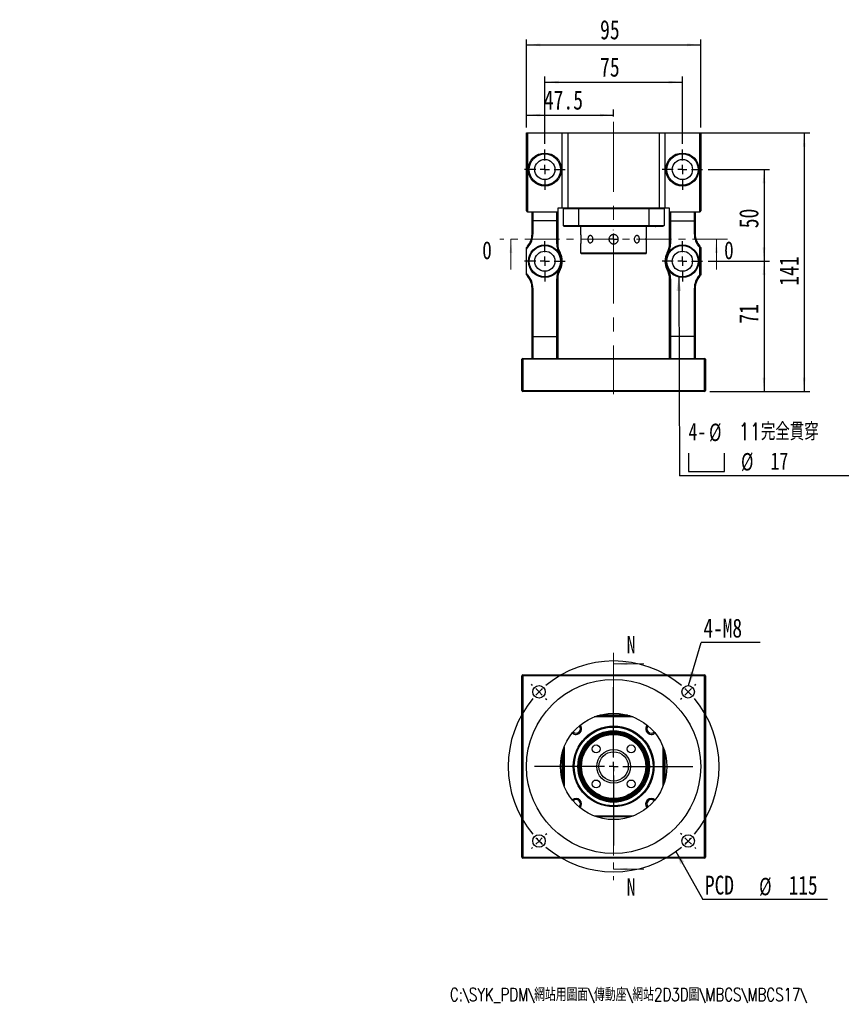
# Model space of a CAD drawing. Header units: millimetres. Extents: x -31 to 287, y 5 to 195.
# Tile 1 of 5: x -31 to 118, y 5 to 184. Entities that reach past the tile are written whole.
import ezdxf

# ---------------------------------------------------------------- set-up
doc = ezdxf.new("R2010")
doc.units = ezdxf.units.MM
doc.linetypes.add('CENTER', pattern=[10.16, 6.35, -1.27, 1.27, -1.27])
doc.linetypes.add('CENTERX2', pattern=[20.32, 12.7, -2.54, 2.54, -2.54])
doc.layers.add('FORMAT', color=7, linetype='Continuous')
doc.styles.add('SLDTEXTSTYLE0', font='TXT', dxfattribs={"width": 0.75, "bigfont": 'bigfont'})
doc.styles.add('SLDTEXTSTYLE1', font='TXT', dxfattribs={"width": 0.75})
doc.styles.add('SLDTEXTSTYLE3', font='TXT', dxfattribs={"width": 0.7})
doc.dimstyles.new('SLDDIMSTYLE1', dxfattribs={"dimtxt": 0.18, "dimasz": 2.5, "dimexe": 0, "dimexo": 0.0625, "dimgap": 0, "dimtad": 0, "dimtih": 1, "dimtoh": 1, "dimdec": 0, "dimrnd": 1e-09, "dimzin": 0, "dimdsep": 46, "dimtxsty": 'Standard', "dimsah": 1, "dimcen": 0.09, "dimadec": 0, "dimazin": 0, "dimtfac": 2.5, "dimtdec": 0, "dimtofl": 0, "dimtmove": 0, "dimatfit": 3, "dimfxl": 0, "dimfrac": 2, "dimtolj": 1, "dimtzin": 0, "dimarcsym": 0})
doc.dimstyles.new('SLDDIMSTYLE2', dxfattribs={"dimtxt": 3.5, "dimasz": 2.5, "dimexe": 0, "dimexo": 0.0625, "dimgap": 0.875, "dimtad": 1, "dimdec": 1, "dimlfac": 3, "dimrnd": 1e-09, "dimzin": 12, "dimdsep": 46, "dimtxsty": 'SLDTEXTSTYLE1', "dimsah": 1, "dimcen": 0.09, "dimadec": 0, "dimazin": 3, "dimtfac": 1, "dimtdec": 1, "dimtofl": 0, "dimtmove": 0, "dimatfit": 3, "dimfxl": 0, "dimfrac": 2, "dimtolj": 1, "dimtzin": 12, "dimarcsym": 0})
doc.dimstyles.new('SLDDIMSTYLE3', dxfattribs={"dimtxt": 3.5, "dimasz": 2.5, "dimexe": 0, "dimexo": 0.0625, "dimgap": 0.875, "dimtad": 1, "dimlfac": 3, "dimrnd": 1e-09, "dimzin": 12, "dimdsep": 46, "dimtxsty": 'SLDTEXTSTYLE1', "dimsah": 1, "dimcen": 0.09, "dimadec": 0, "dimazin": 3, "dimtfac": 1, "dimtofl": 0, "dimtmove": 0, "dimatfit": 3, "dimfxl": 0, "dimfrac": 2, "dimtolj": 1, "dimtzin": 12, "dimarcsym": 0})

# ---------------------------------------------------------------- blocks, each defined once
blk = doc.blocks.new('SW_NOTE_0')
at = {"layer": 'FORMAT', "color": 0}
blk.add_line((22.7, 0), (0, 0), dxfattribs=at)
at = {"layer": 'FORMAT', "color": 0, "attachment_point": 1}
for s, insert, char_height, style in [('PCD', (0.41, 4.36), 3.44, 'SLDTEXTSTYLE1'), ('%%c', (10.26, 3.97), 3.175, 'SLDTEXTSTYLE3'), ('115', (15.62, 4.36), 3.44, 'SLDTEXTSTYLE1')]:
    blk.add_mtext(s, dxfattribs=dict(at, insert=insert, char_height=char_height, style=style))
blk = doc.blocks.new('SW_NOTE_1')
at = {"layer": 'FORMAT', "color": 0}
blk.add_line((10.69, 0), (0, 0), dxfattribs=at)
at = {"layer": 'FORMAT', "color": 0, "insert": (0.39, 4.36), "char_height": 3.44, "attachment_point": 1, "style": 'SLDTEXTSTYLE1'}
blk.add_mtext('4-M8', dxfattribs=at)
blk = doc.blocks.new('SW_CENTERMARKSYMBOL_0')
at = {"layer": 'FORMAT', "color": 0}
for p, q in [((-28.28, 1.18), (-28.5, 1.39)), ((-27.11, 0), (-27.7, 0.59)), ((-13.55, -11.89), (-13.55, 0.83)), ((0, 0), (-0.59, -0.59)), ((0, 0), (0.59, 0.59)), ((1.18, 1.18), (1.39, 1.39)), ((-27.11, 0), (-26.52, -0.59)), ((-25.93, -1.18), (-25.72, -1.39)), ((-1.18, -1.18), (-1.39, -1.39)), ((-15.22, -13.55), (-27.94, -13.55)), ((-13.55, -13.55), (-14.39, -13.55)), ((-13.55, -13.55), (-13.55, -12.72)), ((-13.55, -13.55), (-13.55, -14.39)), ((-13.55, -13.55), (-12.72, -13.55)), ((-11.89, -13.55), (0.83, -13.55)), ((-13.55, -15.22), (-13.55, -27.94)), ((-27.11, -27.11), (-26.52, -26.52)), ((-25.93, -25.93), (-25.72, -25.72)), ((-1.18, -25.93), (-1.39, -25.72)), ((0, -27.11), (-0.59, -26.52)), ((-28.28, -28.28), (-28.5, -28.5)), ((-27.11, -27.11), (-27.7, -27.7)), ((0, -27.11), (0.59, -27.7)), ((1.18, -28.28), (1.39, -28.5))]:
    blk.add_line(p, q, dxfattribs=at)
for start, end in [(49.9822, 130.0178), (132.5089, 135), (45, 47.4911), (42.5089, 45), (139.9822, 220.0178), (135, 137.4911), (319.9822, 40.0178), (222.5089, 225), (315, 317.4911), (225, 227.4911), (229.9822, 310.0178), (312.5089, 315)]:
    blk.add_arc((-13.55, -13.55), 19.17, start, end, dxfattribs=at)
blk = doc.blocks.new('_D')
at = {"layer": 'FORMAT', "color": 7}
for p, q in [((61.15, 164.01), (61.15, 167.24)), ((76.98, 166.01), (76.98, 167.24)), ((61.15, 166.24), (76.98, 166.24))]:
    blk.add_line(p, q, dxfattribs=at)
for points in [[(61.15, 166.24), (63.65, 165.99), (63.65, 166.49)], [(76.98, 166.24), (74.48, 166.49), (74.48, 165.99)]]:
    blk.add_solid(points, dxfattribs=at)
at = {"layer": 'FORMAT', "color": 7, "insert": (64.28, 170.75), "char_height": 3.5, "attachment_point": 1, "style": 'SLDTEXTSTYLE1'}
blk.add_mtext('47.5', dxfattribs=at)
blk = doc.blocks.new('_D_1')
at = {"layer": 'FORMAT', "color": 7}
for p, q in [((64.48, 161.01), (64.48, 173.23)), ((64.48, 172.23), (89.48, 172.23)), ((89.48, 161.01), (89.48, 173.23))]:
    blk.add_line(p, q, dxfattribs=at)
for points in [[(64.48, 172.23), (66.98, 171.98), (66.98, 172.48)], [(89.48, 172.23), (86.98, 172.48), (86.98, 171.98)]]:
    blk.add_solid(points, dxfattribs=at)
at = {"layer": 'FORMAT', "color": 7, "insert": (74.51, 176.74), "char_height": 3.5, "attachment_point": 1, "style": 'SLDTEXTSTYLE1'}
blk.add_mtext('75', dxfattribs=at)
blk = doc.blocks.new('_D_2')
at = {"layer": 'FORMAT', "color": 7}
for p, q in [((61.15, 164.01), (61.15, 180.01)), ((61.15, 179.01), (92.82, 179.01)), ((92.82, 164.01), (92.82, 180.01))]:
    blk.add_line(p, q, dxfattribs=at)
for points in [[(61.15, 179.01), (63.65, 178.76), (63.65, 179.26)], [(92.82, 179.01), (90.32, 179.26), (90.32, 178.76)]]:
    blk.add_solid(points, dxfattribs=at)
at = {"layer": 'FORMAT', "color": 7, "insert": (74.51, 183.52), "char_height": 3.5, "attachment_point": 1, "style": 'SLDTEXTSTYLE1'}
blk.add_mtext('95', dxfattribs=at)
blk = doc.blocks.new('_D_3')
at = {"layer": 'FORMAT', "color": 7}
for p, q in [((94.15, 139.68), (105.31, 139.68)), ((104.31, 139.68), (104.31, 116.01)), ((94.48, 116.01), (105.31, 116.01))]:
    blk.add_line(p, q, dxfattribs=at)
for points in [[(104.31, 139.68), (104.06, 137.18), (104.56, 137.18)], [(104.31, 116.01), (104.56, 118.51), (104.06, 118.51)]]:
    blk.add_solid(points, dxfattribs=at)
at = {"layer": 'FORMAT', "color": 7, "insert": (99.79, 128.32), "char_height": 3.5, "attachment_point": 1, "rotation": 90, "style": 'SLDTEXTSTYLE1'}
blk.add_mtext('71', dxfattribs=at)
blk = doc.blocks.new('_D_4')
at = {"layer": 'FORMAT', "color": 7}
for p, q in [((94.15, 156.35), (105.31, 156.35)), ((104.31, 156.35), (104.31, 139.68)), ((94.15, 139.68), (105.31, 139.68))]:
    blk.add_line(p, q, dxfattribs=at)
for points in [[(104.31, 156.35), (104.06, 153.85), (104.56, 153.85)], [(104.31, 139.68), (104.56, 142.18), (104.06, 142.18)]]:
    blk.add_solid(points, dxfattribs=at)
at = {"layer": 'FORMAT', "color": 7, "insert": (99.79, 145.67), "char_height": 3.5, "attachment_point": 1, "rotation": 90, "style": 'SLDTEXTSTYLE1'}
blk.add_mtext('50', dxfattribs=at)
blk = doc.blocks.new('_D_5')
at = {"layer": 'FORMAT', "color": 7}
for p, q in [((87.32, 163.01), (112.61, 163.01)), ((111.61, 163.01), (111.61, 116.01)), ((94.48, 116.01), (112.61, 116.01))]:
    blk.add_line(p, q, dxfattribs=at)
for points in [[(111.61, 163.01), (111.36, 160.51), (111.86, 160.51)], [(111.61, 116.01), (111.86, 118.51), (111.36, 118.51)]]:
    blk.add_solid(points, dxfattribs=at)
at = {"layer": 'FORMAT', "color": 7, "insert": (107.09, 135.22), "char_height": 3.5, "attachment_point": 1, "rotation": 90, "style": 'SLDTEXTSTYLE1'}
blk.add_mtext('141', dxfattribs=at)
blk = doc.blocks.new('SW_SYMBOL_HOLE_SPOT')
at = {"layer": 'FORMAT', "color": 0}
for p, q in [((0, 875), (0, 75)), ((1600, 75), (1600, 875)), ((0, 75), (1600, 75))]:
    blk.add_line(p, q, dxfattribs=at)
blk = doc.blocks.new('SW_NOTE_2')
at = {"layer": 'FORMAT', "color": 0}
blk.add_line((31.77, 0), (0, 0), dxfattribs=at)
at = {"layer": 'FORMAT', "color": 0, "xscale": 0.004092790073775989, "yscale": 0.004092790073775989, "zscale": 0.004092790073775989}
blk.add_blockref('SW_SYMBOL_HOLE_SPOT', (1.61, 0.52), dxfattribs=at)
at = {"layer": 'FORMAT', "color": 0, "char_height": 3.175, "attachment_point": 1}
for s, insert, style in [('4-', (1.64, 9.64), 'SLDTEXTSTYLE1'), ('%%c', (5.38, 9.51), 'SLDTEXTSTYLE3'), ('11\\M+18AAE\\M+19153\\M+18AD1\\M+190FA', (10.73, 9.64), 'SLDTEXTSTYLE0'), ('%%c', (11.19, 4.15), 'SLDTEXTSTYLE3'), ('17', (16.54, 4.28), 'SLDTEXTSTYLE1')]:
    blk.add_mtext(s, dxfattribs=dict(at, insert=insert, style=style))
blk = doc.blocks.new('SW_CENTERMARKSYMBOL_1')
at = {"layer": 'FORMAT', "color": 0}
for p, q in [((-1.67, 0), (-1.68, 0)), ((0, 0), (-0.83, 0)), ((0, 1.67), (0, 1.68)), ((0, 0), (0, 0.83)), ((0, 0), (0, -0.83)), ((0, 0), (0.83, 0)), ((1.67, 0), (1.68, 0)), ((0, -1.67), (0, -1.68))]:
    blk.add_line(p, q, dxfattribs=at)
blk = doc.blocks.new('SW_CENTERMARKSYMBOL_2')
at = {"layer": 'FORMAT', "color": 0}
for p, q in [((0, 1.67), (0, 3.67)), ((-1.67, 0), (-3.67, 0)), ((0, 0), (-0.83, 0)), ((0, 0), (0, 0.83)), ((0, 0), (0, -0.83)), ((0, 0), (0.83, 0)), ((1.67, 0), (3.67, 0)), ((0, -1.67), (0, -3.67))]:
    blk.add_line(p, q, dxfattribs=at)
blk = doc.blocks.new('SW_CENTERMARKSYMBOL_3')
at = {"layer": 'FORMAT', "color": 0}
for p, q in [((0, 1.67), (0, 3.67)), ((-1.67, 0), (-3.67, 0)), ((0, 0), (-0.83, 0)), ((0, 0), (0, 0.83)), ((0, 0), (0, -0.83)), ((0, 0), (0.83, 0)), ((1.67, 0), (3.67, 0)), ((0, -1.67), (0, -3.67))]:
    blk.add_line(p, q, dxfattribs=at)
blk = doc.blocks.new('SW_CENTERMARKSYMBOL_4')
at = {"layer": 'FORMAT', "color": 0}
for p, q in [((0, 1.67), (0, 3.67)), ((-1.67, 0), (-3.67, 0)), ((0, 0), (-0.83, 0)), ((0, 0), (0, 0.83)), ((0, 0), (0, -0.83)), ((0, 0), (0.83, 0)), ((1.67, 0), (3.67, 0)), ((0, -1.67), (0, -3.67))]:
    blk.add_line(p, q, dxfattribs=at)
blk = doc.blocks.new('SW_CENTERMARKSYMBOL_5')
at = {"layer": 'FORMAT', "color": 0}
for p, q in [((0, 1.67), (0, 3.67)), ((-1.67, 0), (-3.67, 0)), ((0, 0), (-0.83, 0)), ((0, 0), (0, 0.83)), ((0, 0), (0, -0.83)), ((0, 0), (0.83, 0)), ((1.67, 0), (3.67, 0)), ((0, -1.67), (0, -3.67))]:
    blk.add_line(p, q, dxfattribs=at)

msp = doc.modelspace()

# ---------------------------------------------------------------- linework, layer by layer
at = {"color": 7, "linetype": 'Continuous', "lineweight": 25}
for p, q in [((61.1501, 148.8464), (61.1501, 163.013)), ((61.1501, 163.013), (61.3168, 163.013)), ((61.3168, 163.013), (61.3168, 148.6797)), ((61.3168, 163.013), (67.6501, 163.013)), ((67.6501, 149.3464), (67.6501, 163.013)), ((67.6501, 163.013), (68.6501, 163.013)), ((68.6501, 163.013), (68.6501, 149.3464)), ((68.6501, 163.013), (85.3168, 163.013)), ((85.3168, 149.3464), (85.3168, 163.013)), ((85.3168, 163.013), (86.3168, 163.013)), ((86.3168, 163.013), (86.3168, 149.3464)), ((86.3168, 163.013), (92.6501, 163.013)), ((92.6501, 148.6797), (92.6501, 163.013)), ((92.6501, 163.013), (92.8168, 163.013)), ((92.8168, 163.013), (92.8168, 148.8464)), ((61.3168, 148.6797), (62.3168, 148.6797)), ((62.1501, 147.0821), (62.1501, 148.6797)), ((62.3168, 148.6797), (66.6501, 148.6797)), ((62.3168, 148.6797), (62.3168, 147.013)), ((66.6501, 148.6797), (66.8168, 148.6797)), ((66.6501, 147.013), (66.6501, 148.6797)), ((66.8168, 149.3464), (66.8168, 148.6797)), ((67.6501, 149.3464), (66.8168, 149.3464)), ((66.8168, 148.6797), (66.8168, 147.0821)), ((68.6501, 149.3464), (67.6501, 149.3464)), ((70.6064, 149.1797), (67.8168, 149.1797)), ((67.8168, 149.1797), (67.8168, 146.1797)), ((85.3168, 149.3464), (68.6501, 149.3464)), ((83.3605, 149.1797), (70.6064, 149.1797)), ((70.6064, 149.1797), (70.6064, 146.1797)), ((83.3605, 149.1797), (83.3605, 146.1797)), ((86.1501, 149.1797), (83.3605, 149.1797)), ((86.3168, 149.3464), (85.3168, 149.3464)), ((86.1501, 149.1797), (86.1501, 146.1797)), ((87.1501, 149.3464), (86.3168, 149.3464)), ((87.1501, 148.6797), (87.1501, 149.3464)), ((87.1501, 148.6797), (87.3168, 148.6797)), ((87.1501, 147.0821), (87.1501, 148.6797)), ((87.3168, 148.6797), (91.6501, 148.6797)), ((87.3168, 148.6797), (87.3168, 147.013)), ((91.6501, 148.6797), (92.6501, 148.6797)), ((91.6501, 147.013), (91.6501, 148.6797)), ((91.8168, 148.6797), (91.8168, 147.0821)), ((62.1501, 144.5928), (62.1501, 147.0821)), ((66.6501, 147.013), (62.3168, 147.013)), ((62.3168, 147.013), (62.3168, 144.5928)), ((66.6501, 142.8639), (66.6501, 147.013)), ((66.8168, 147.0821), (66.8168, 142.8639)), ((87.1501, 142.8639), (87.1501, 147.0821)), ((87.3168, 147.013), (91.6501, 147.013)), ((87.3168, 147.013), (87.3168, 142.8639)), ((91.6501, 144.5928), (91.6501, 147.013)), ((91.8168, 147.0821), (91.8168, 144.5928)), ((67.8168, 146.1797), (70.6064, 146.1797)), ((70.6589, 146.013), (67.9834, 146.013)), ((69.3147, 146.013), (69.3481, 145.9797)), ((70.9481, 145.9797), (69.3481, 145.9797)), ((70.6064, 146.1797), (83.3605, 146.1797)), ((83.308, 146.013), (70.6589, 146.013)), ((70.9481, 145.9797), (70.9814, 146.013)), ((70.9834, 146.013), (70.9834, 144.5297)), ((82.9834, 144.5272), (82.9834, 146.013)), ((82.9854, 146.013), (83.0188, 145.9797)), ((83.5475, 145.9797), (83.0188, 145.9797)), ((85.9834, 146.013), (83.308, 146.013)), ((83.3605, 146.1797), (86.1501, 146.1797)), ((84.6188, 145.9797), (83.5475, 145.9797)), ((84.6188, 145.9797), (84.6521, 146.013)), ((62.3168, 144.5928), (62.1501, 144.5928)), ((91.8168, 144.5928), (91.6501, 144.5928)), ((61.1501, 137.4686), (61.1501, 141.8908)), ((61.3353, 142.4092), (61.4612, 142.3)), ((66.6501, 142.8639), (66.8168, 142.8639)), ((70.9834, 142.8316), (70.9834, 141.1797)), ((82.9834, 141.1797), (82.9834, 142.8297)), ((87.1501, 142.8639), (87.3168, 142.8639)), ((92.6316, 142.4092), (92.5056, 142.3)), ((92.6501, 137.2359), (92.6501, 142.1235)), ((92.8168, 142.1797), (92.8168, 137.1797)), ((67.0988, 141.1493), (67.2441, 141.231)), ((70.9834, 141.1797), (71.1501, 141.013)), ((70.9834, 141.1797), (82.9834, 141.1797)), ((82.8168, 141.013), (71.1501, 141.013)), ((82.8168, 141.013), (82.9834, 141.1797)), ((86.7227, 141.231), (86.868, 141.1493)), ((67.0988, 138.2101), (67.2441, 138.1285)), ((86.7227, 138.1285), (86.868, 138.2101)), ((61.3353, 136.9502), (61.4612, 137.0594)), ((66.6501, 126.013), (66.6501, 136.4955)), ((66.6501, 136.4955), (66.8168, 136.4955)), ((66.8168, 136.4955), (66.8168, 125.9238)), ((87.1501, 136.4955), (87.3168, 136.4955)), ((87.1501, 125.9238), (87.1501, 136.4955)), ((87.3168, 136.4955), (87.3168, 126.013)), ((92.6316, 136.9502), (92.5056, 137.0594)), ((62.1501, 134.7666), (62.3168, 134.7666)), ((62.1501, 125.9238), (62.1501, 134.7666)), ((62.3168, 134.7666), (62.3168, 126.013)), ((91.6501, 126.013), (91.6501, 134.7666)), ((91.8168, 134.7666), (91.6501, 134.7666)), ((91.8168, 134.7666), (91.8168, 125.9238)), ((62.1501, 122.013), (62.1501, 125.9238)), ((62.3168, 126.013), (62.3168, 122.013)), ((62.3168, 126.013), (66.6501, 126.013)), ((66.6501, 122.013), (66.6501, 126.013)), ((66.8168, 125.9238), (66.8168, 122.013)), ((87.1501, 122.013), (87.1501, 125.9238)), ((87.3168, 126.013), (87.3168, 122.013)), ((91.6501, 126.013), (87.3168, 126.013)), ((91.6501, 122.013), (91.6501, 126.013)), ((91.8168, 125.9238), (91.8168, 122.013)), ((60.4834, 121.8464), (60.3168, 121.8464)), ((60.3168, 116.1797), (60.3168, 121.8464)), ((60.4834, 121.8464), (60.4834, 122.013)), ((60.4834, 122.013), (93.4834, 122.013)), ((93.4834, 121.8464), (60.4834, 121.8464)), ((60.4834, 121.8464), (60.4834, 116.1797)), ((93.4834, 122.013), (93.4834, 121.8464)), ((93.4834, 116.1797), (93.4834, 121.8464)), ((93.6501, 121.8464), (93.4834, 121.8464)), ((93.6501, 121.8464), (93.6501, 116.1797)), ((60.4834, 116.1797), (60.3168, 116.1797)), ((60.4834, 116.1797), (93.4834, 116.1797)), ((60.4834, 116.013), (60.4834, 116.1797)), ((93.4834, 116.013), (60.4834, 116.013)), ((93.6501, 116.1797), (93.4834, 116.1797)), ((93.4834, 116.1797), (93.4834, 116.013)), ((60.4834, 64.3357), (60.4834, 64.5024)), ((60.4834, 64.5024), (93.4834, 64.5024)), ((93.4834, 64.5024), (93.4834, 64.3357)), ((60.3168, 31.3357), (60.3168, 64.3357)), ((60.4834, 64.3357), (60.3168, 64.3357)), ((60.4834, 64.3357), (60.4834, 31.3357)), ((93.4834, 64.3357), (60.4834, 64.3357)), ((93.4834, 31.3357), (93.4834, 64.3357)), ((93.6501, 64.3357), (93.4834, 64.3357)), ((93.6501, 64.3357), (93.6501, 31.3357)), ((80.5111, 56.8357), (73.4557, 56.8357)), ((73.9148, 57.0024), (80.0521, 57.0024)), ((79.5, 57.169), (74.4668, 57.169)), ((67.6501, 45.3191), (67.6501, 50.3523)), ((67.8168, 44.767), (67.8168, 50.9044)), ((67.9834, 51.3634), (67.9834, 44.308)), ((85.9834, 44.308), (85.9834, 51.3634)), ((86.1501, 50.9044), (86.1501, 44.767)), ((86.3168, 50.3523), (86.3168, 45.3191)), ((73.4557, 38.8357), (80.5111, 38.8357)), ((80.0521, 38.669), (73.9148, 38.669)), ((60.4834, 31.3357), (60.3168, 31.3357)), ((60.4834, 31.3357), (60.4834, 31.169)), ((60.4834, 31.3357), (93.4834, 31.3357)), ((93.4834, 31.169), (60.4834, 31.169)), ((93.4834, 31.169), (93.4834, 31.3357)), ((93.6501, 31.3357), (93.4834, 31.3357))]:
    msp.add_line(p, q, dxfattribs=at)
at = {"color": 7, "linetype": 'CENTER', "lineweight": 18}
for p, q in [((97.6501, 143.6797), (56.3168, 143.6797)), ((76.9834, 68.5024), (76.9834, 27.169))]:
    msp.add_line(p, q, dxfattribs=at)
at = {"color": 7, "linetype": 'Continuous', "lineweight": 18}
for p, q in [((58.3168, 138.1797), (58.3168, 143.6797)), ((95.6501, 138.1797), (95.6501, 143.6797)), ((82.4834, 66.5024), (76.9834, 66.5024)), ((82.4834, 29.169), (76.9834, 29.169))]:
    msp.add_line(p, q, dxfattribs=at)
at = {"color": 7, "linetype": 'Continuous', "lineweight": 25, "flags": 128}
for points in [[(66.6501, 126.013), (66.679, 126.0117), (66.7071, 126.0077), (66.7334, 126.0011), (66.7572, 125.9922), (66.7778, 125.9812), (66.7944, 125.9684), (66.8067, 125.9544), (66.8142, 125.9393), (66.8168, 125.9238)], [(91.6501, 126.013), (91.679, 126.0117), (91.7071, 126.0077), (91.7334, 126.0011), (91.7572, 125.9922), (91.7778, 125.9812), (91.7944, 125.9684), (91.8067, 125.9544), (91.8142, 125.9393), (91.8168, 125.9238)]]:
    msp.add_lwpolyline(points, dxfattribs=at)
at = {"color": 7, "linetype": 'Continuous', "lineweight": 25}
for centre, radius in [((64.4834, 156.3464), 3), ((89.4834, 156.3464), 3), ((64.4834, 156.3464), 2.8333), ((64.4834, 156.3464), 1.8333), ((89.4834, 156.3464), 2.8333), ((89.4834, 156.3464), 1.8333), ((64.4834, 139.6797), 2.9667), ((64.4834, 139.6797), 2.8333), ((64.4834, 139.6797), 1.8333), ((89.4834, 139.6797), 2.9667), ((89.4834, 139.6797), 2.8333), ((89.4834, 139.6797), 1.8333), ((76.9834, 47.8357), 15.8333), ((63.4305, 61.3886), 1.1333), ((90.5363, 61.3886), 1.1333), ((76.9834, 47.8357), 9.6667), ((76.9834, 47.8357), 7.3333), ((76.9834, 47.8357), 7.1667), ((76.9834, 47.8357), 6.5), ((76.9834, 47.8357), 6.3333), ((76.9834, 47.8357), 6.1667), ((76.9834, 47.8357), 6), ((76.9834, 47.8357), 5.8333), ((73.8014, 51.0177), 0.7167), ((76.9834, 47.8357), 3.0667), ((76.9834, 47.8357), 2.6667), ((80.1654, 51.0177), 0.7167), ((73.8014, 44.6537), 0.7167), ((80.1654, 44.6537), 0.7167), ((63.4305, 34.2828), 1.1333), ((90.5363, 34.2828), 1.1333)]:
    msp.add_circle(centre, radius, dxfattribs=at)
for centre, radius, start, end in [((61.3168, 148.8464), 0.1667, 180, 270), ((92.6501, 148.8464), 0.1667, 270, 0), ((58.8168, 144.5928), 3.3333, 319.073937, 0), ((58.8168, 144.5928), 3.5, 319.073937, 0), ((95.1501, 144.5928), 3.5, 180, 220.926063), ((95.1501, 144.5928), 3.3333, 180, 220.926063), ((64.4834, 139.6797), 4.1667, 139.073937, 143.130102), ((64.4834, 139.6797), 4, 139.073937, 146.44269), ((70.1501, 142.8639), 3.5, 180, 209.33211), ((70.1501, 142.8639), 3.3333, 180, 209.33211), ((83.8168, 142.8639), 3.3333, 330.66789, 0), ((83.8168, 142.8639), 3.5, 330.66789, 0), ((89.4834, 139.6797), 4, 37.658462, 40.926063), ((89.4834, 139.6797), 4.1667, 36.869898, 40.926063), ((64.4834, 139.6797), 3, 330.66789, 29.33211), ((64.4834, 139.6797), 3.1667, 330.66789, 29.33211), ((89.4834, 139.6797), 3.1667, 150.66789, 209.33211), ((89.4834, 139.6797), 3, 150.66789, 209.33211), ((70.1501, 136.4955), 3.5, 150.66789, 180), ((70.1501, 136.4955), 3.3333, 150.66789, 180), ((83.8168, 136.4955), 3.3333, 0, 29.33211), ((83.8168, 136.4955), 3.5, 0, 29.33211), ((64.4834, 139.6797), 4, 213.55731, 220.926063), ((64.4834, 139.6797), 4.1667, 216.869898, 220.926063), ((58.8168, 134.7666), 3.3333, 360, 40.926063), ((58.8168, 134.7666), 3.5, 360, 40.926063), ((95.1501, 134.7666), 3.5, 139.073937, 180), ((95.1501, 134.7666), 3.3333, 139.073937, 180), ((89.4834, 139.6797), 4, 319.073937, 322.341538), ((89.4834, 139.6797), 4.1667, 319.073937, 323.130102), ((60.4834, 121.8464), 0.1667, 90, 180), ((93.4834, 121.8464), 0.1667, 0, 90), ((60.4834, 116.1797), 0.1667, 180, 270), ((93.4834, 116.1797), 0.1667, 270, 0), ((60.4834, 64.3357), 0.1667, 90, 180), ((93.4834, 64.3357), 0.1667, 0, 90), ((70.1481, 54.6711), 1.0167, 228.014358, 270), ((70.1481, 54.6711), 0.8, 227.371537, 42.628463), ((70.1481, 54.6711), 1.0167, 270, 41.985642), ((83.8188, 54.6711), 1.0167, 138.014358, 270), ((83.8188, 54.6711), 0.8, 137.371537, 312.628463), ((83.8188, 54.6711), 1.0167, 270, 311.985642), ((70.1481, 41.0003), 1.0167, 318.014358, 131.985642), ((70.1481, 41.0003), 0.8, 317.371537, 132.628463), ((83.8188, 41.0003), 1.0167, 48.014358, 221.985642), ((83.8188, 41.0003), 0.8, 47.371537, 222.628463), ((60.4834, 31.3357), 0.1667, 180, 270), ((93.4834, 31.3357), 0.1667, 270, 0)]:
    msp.add_arc(centre, radius, start, end, dxfattribs=at)
for centre, ratio, start_param, end_param in [((62.3168, 147.0821), 0.41421356, 3.14159265, 4.71238898), ((66.6501, 147.0821), 0.41421356, 4.71238898, 6.28318531), ((87.3168, 147.0821), 0.41421356, 3.14159265, 4.71238898), ((91.6501, 147.0821), 0.41421356, 4.71238898, 6.28318531), ((62.3168, 125.9238), 0.53518376, 1.57079633, 3.14159265), ((87.3168, 125.9238), 0.53518376, 1.57079633, 3.14159265)]:
    msp.add_ellipse(centre, major_axis=(0.1667, 0), ratio=ratio, start_param=start_param, end_param=end_param, dxfattribs=at)
for points in [[(67.9834, 149.3464), (67.9279, 149.2908), (67.8723, 149.2353), (67.8168, 149.1797)], [(70.6589, 149.3464), (70.6413, 149.2908), (70.6238, 149.2353), (70.6064, 149.1797)], [(83.308, 149.3464), (83.3255, 149.2908), (83.343, 149.2353), (83.3605, 149.1797)], [(85.9834, 149.3464), (86.039, 149.2908), (86.0945, 149.2353), (86.1501, 149.1797)], [(67.9834, 146.013), (67.9279, 146.0686), (67.8723, 146.1241), (67.8168, 146.1797)], [(70.6064, 146.1797), (70.6238, 146.1241), (70.6413, 146.0686), (70.6589, 146.013)], [(83.3605, 146.1797), (83.343, 146.1241), (83.3255, 146.0686), (83.308, 146.013)], [(86.1501, 146.1797), (86.0945, 146.1241), (86.039, 146.0686), (85.9834, 146.013)]]:
    msp.add_open_spline(points, degree=3, dxfattribs=at)
for points, knots in [([(70.9834, 144.5297), (70.9835, 144.5291), (70.9837, 144.5274), (70.9861, 144.5109), (70.9898, 144.4836), (70.9944, 144.4486), (71.0002, 144.4028), (71.0066, 144.347), (71.0117, 144.3004), (71.0167, 144.2496), (71.0218, 144.1942), (71.0282, 144.1157), (71.0339, 144.0303), (71.0384, 143.9403), (71.041, 143.8708), (71.0435, 143.7769), (71.0443, 143.6812), (71.0433, 143.5862), (71.0413, 143.4924), (71.0377, 143.4009), (71.0328, 143.3139), (71.0272, 143.2301), (71.0207, 143.152), (71.014, 143.0817), (71.0089, 143.033), (71.0039, 142.9889), (70.9992, 142.9493), (70.9935, 142.9037), (70.9889, 142.869), (70.9857, 142.8456), (70.9842, 142.835), (70.9833, 142.8287), (70.9836, 142.8309), (70.9837, 142.8316)], [0, 0, 0, 0, 0.02619755, 0.07948886, 0.10664576, 0.13293688, 0.18611912, 0.21325876, 0.23971251, 0.26634965, 0.2932707, 0.32058089, 0.37384558, 0.4008865, 0.42832784, 0.45470989, 0.50808993, 0.53534676, 0.56154092, 0.61453004, 0.64157409, 0.66786546, 0.72104449, 0.74817958, 0.77470082, 0.80140691, 0.82839984, 0.85578635, 0.9089819, 0.93598934, 0.96339815, 0.98970008, 1, 1, 1, 1]), ([(73.2385, 143.6797), (73.2385, 143.6356), (73.235, 143.5923), (73.2217, 143.507), (73.2117, 143.4647), (73.1856, 143.384), (73.1696, 143.3457), (73.1323, 143.2733), (73.1106, 143.239), (73.0403, 143.1468), (72.9843, 143.0972), (72.8661, 143.0306), (72.8026, 143.0131), (72.7103, 143.013), (72.6794, 143.0174), (72.6202, 143.0344), (72.5918, 143.047), (72.5371, 143.0804), (72.511, 143.1012), (72.4631, 143.1495), (72.441, 143.177), (72.4004, 143.2392), (72.3826, 143.2728), (72.3516, 143.345), (72.3383, 143.384), (72.3171, 143.4647), (72.3092, 143.5063), (72.2984, 143.5917), (72.2957, 143.6359), (72.2956, 143.7665), (72.3065, 143.8543), (72.3486, 144.0148), (72.3803, 144.0891), (72.4403, 144.1814), (72.4627, 144.2096), (72.5108, 144.258), (72.5364, 144.2785), (72.591, 144.3121), (72.6199, 144.3249), (72.6789, 144.342), (72.7092, 144.3463), (72.7715, 144.3464), (72.8025, 144.3421), (72.8641, 144.3252), (72.895, 144.3125), (72.9546, 144.2791), (72.9831, 144.2586), (73.0375, 144.2103), (73.0635, 144.1822), (73.1339, 144.0901), (73.1725, 144.0158), (73.2245, 143.8555), (73.2385, 143.7679), (73.2385, 143.6797)], [0, 0, 0, 0, 0.03125, 0.03125, 0.0625, 0.0625, 0.09375, 0.09375, 0.125, 0.125, 0.1875, 0.1875, 0.25, 0.25, 0.28125, 0.28125, 0.3125, 0.3125, 0.34375, 0.34375, 0.375, 0.375, 0.40625, 0.40625, 0.4375, 0.4375, 0.46875, 0.46875, 0.5, 0.5, 0.5625, 0.5625, 0.625, 0.625, 0.65625, 0.65625, 0.6875, 0.6875, 0.71875, 0.71875, 0.75, 0.75, 0.78125, 0.78125, 0.8125, 0.8125, 0.84375, 0.84375, 0.875, 0.875, 0.9375, 0.9375, 1, 1, 1, 1]), ([(76.9834, 142.8297), (76.9272, 142.8297), (76.8719, 142.8352), (76.7632, 142.8569), (76.7092, 142.8732), (76.6063, 142.9159), (76.5575, 142.942), (76.4651, 143.0037), (76.4215, 143.0396), (76.3432, 143.1179), (76.308, 143.1606), (76.2459, 143.2535), (76.2195, 143.3029), (76.1771, 143.4051), (76.1607, 143.4588), (76.1389, 143.5685), (76.1334, 143.6237), (76.1334, 143.7347), (76.1389, 143.7911), (76.1606, 143.9002), (76.1767, 143.9532), (76.2193, 144.0562), (76.2459, 144.1059), (76.3074, 144.1979), (76.3426, 144.2409), (76.4218, 144.3202), (76.4646, 144.3553), (76.5566, 144.4169), (76.6063, 144.4435), (76.7092, 144.4862), (76.7622, 144.5023), (76.8712, 144.5241), (76.9276, 144.5297), (77.0386, 144.5297), (77.0938, 144.5244), (77.2036, 144.5026), (77.2572, 144.4863), (77.3596, 144.444), (77.4091, 144.4176), (77.5019, 144.3556), (77.5447, 144.3205), (77.6231, 144.2422), (77.659, 144.1985), (77.7207, 144.1063), (77.7469, 144.0575), (77.7897, 143.9546), (77.8061, 143.9007), (77.8278, 143.792), (77.8334, 143.7366), (77.8335, 143.6243), (77.828, 143.569), (77.8065, 143.4602), (77.7901, 143.4061), (77.7475, 143.3033), (77.7215, 143.2544), (77.6598, 143.162), (77.624, 143.1183), (77.5067, 143.0008), (77.412, 142.9374), (77.2587, 142.8736), (77.2051, 142.8572), (77.0952, 142.8352), (77.0396, 142.8297), (76.9834, 142.8297)], [0, 0, 0, 0, 0.03125, 0.03125, 0.0625, 0.0625, 0.09375, 0.09375, 0.125, 0.125, 0.15625, 0.15625, 0.1875, 0.1875, 0.21875, 0.21875, 0.25, 0.25, 0.28125, 0.28125, 0.3125, 0.3125, 0.34375, 0.34375, 0.375, 0.375, 0.40625, 0.40625, 0.4375, 0.4375, 0.46875, 0.46875, 0.5, 0.5, 0.53125, 0.53125, 0.5625, 0.5625, 0.59375, 0.59375, 0.625, 0.625, 0.65625, 0.65625, 0.6875, 0.6875, 0.71875, 0.71875, 0.75, 0.75, 0.78125, 0.78125, 0.8125, 0.8125, 0.84375, 0.84375, 0.875, 0.875, 0.9375, 0.9375, 0.96875, 0.96875, 1, 1, 1, 1]), ([(81.6712, 143.6797), (81.6712, 143.6356), (81.6685, 143.5923), (81.6578, 143.507), (81.6497, 143.4647), (81.6285, 143.384), (81.6154, 143.3457), (81.5844, 143.2733), (81.5663, 143.239), (81.5062, 143.1468), (81.4571, 143.0972), (81.3485, 143.0306), (81.2879, 143.0131), (81.1955, 143.013), (81.1639, 143.0174), (81.1022, 143.0344), (81.0718, 143.047), (81.0123, 143.0804), (80.9832, 143.1012), (80.929, 143.1495), (80.9035, 143.177), (80.856, 143.2392), (80.8348, 143.2728), (80.7975, 143.345), (80.7813, 143.384), (80.7551, 143.4647), (80.7453, 143.5063), (80.7318, 143.5917), (80.7284, 143.6359), (80.7284, 143.7665), (80.7421, 143.8543), (80.7939, 144.0148), (80.8324, 144.0891), (80.9027, 144.1814), (80.9286, 144.2096), (80.983, 144.258), (81.0115, 144.2785), (81.071, 144.3121), (81.1019, 144.3249), (81.1635, 144.342), (81.1945, 144.3463), (81.2568, 144.3464), (81.2871, 144.3421), (81.3461, 144.3252), (81.3751, 144.3125), (81.4298, 144.2791), (81.4554, 144.2586), (81.5035, 144.2103), (81.526, 144.1822), (81.5861, 144.0901), (81.6178, 144.0158), (81.6601, 143.8555), (81.6712, 143.7679), (81.6712, 143.6797)], [0, 0, 0, 0, 0.03125, 0.03125, 0.0625, 0.0625, 0.09375, 0.09375, 0.125, 0.125, 0.1875, 0.1875, 0.25, 0.25, 0.28125, 0.28125, 0.3125, 0.3125, 0.34375, 0.34375, 0.375, 0.375, 0.40625, 0.40625, 0.4375, 0.4375, 0.46875, 0.46875, 0.5, 0.5, 0.5625, 0.5625, 0.625, 0.625, 0.65625, 0.65625, 0.6875, 0.6875, 0.71875, 0.71875, 0.75, 0.75, 0.78125, 0.78125, 0.8125, 0.8125, 0.84375, 0.84375, 0.875, 0.875, 0.9375, 0.9375, 1, 1, 1, 1]), ([(82.9834, 142.8297), (82.9831, 142.8319), (82.9826, 142.8351), (82.9798, 142.8553), (82.9761, 142.8826), (82.971, 142.9214), (82.9651, 142.9704), (82.9586, 143.0263), (82.9518, 143.0917), (82.9451, 143.1652), (82.9402, 143.2242), (82.9358, 143.2864), (82.9319, 143.3512), (82.9285, 143.4191), (82.925, 143.5114), (82.923, 143.6064), (82.9228, 143.7018), (82.9237, 143.7967), (82.9263, 143.8902), (82.9304, 143.98), (82.9353, 144.0672), (82.9412, 144.1494), (82.9478, 144.2248), (82.9545, 144.2953), (82.9614, 144.3576), (82.9676, 144.4101), (82.9719, 144.4444), (82.9756, 144.4731), (82.9788, 144.4962), (82.9811, 144.5135), (82.9831, 144.5273), (82.9831, 144.5272), (82.9831, 144.5272)], [0, 0, 0, 0, 0.05253573, 0.07949538, 0.10665386, 0.15937619, 0.18613283, 0.21327405, 0.26632224, 0.29324486, 0.32055664, 0.34702315, 0.37387123, 0.40091372, 0.42835665, 0.48126405, 0.50812475, 0.53538316, 0.58791169, 0.61457208, 0.6416177, 0.69433965, 0.72109374, 0.74823041, 0.80141467, 0.82840917, 0.85579727, 0.88222877, 0.90904285, 0.93605186, 0.96346226, 1, 1, 1, 1]), ([(61.1501, 141.8908), (61.1501, 141.9512), (61.1501, 142.0125), (61.1501, 142.0964), (61.1501, 142.1228), (61.1501, 142.1647), (61.1501, 142.1797), (61.1501, 142.1797)], [0, 0, 0, 0, 0.5, 0.5, 0.75, 0.75, 1, 1, 1, 1]), ([(92.6501, 142.1235), (92.6501, 142.1525), (92.6525, 142.1819), (92.6662, 142.2206), (92.6728, 142.2325), (92.6895, 142.2491), (92.6996, 142.2536), (92.7303, 142.2563), (92.7503, 142.2455), (92.7857, 142.2176), (92.8019, 142.1995), (92.8168, 142.1797)], [0, 0, 0, 0, 0.25, 0.25, 0.375, 0.375, 0.5, 0.5, 0.75, 0.75, 1, 1, 1, 1]), ([(61.1501, 137.1797), (61.1501, 137.1797), (61.1501, 137.1833), (61.1501, 137.1961), (61.1501, 137.2052), (61.1501, 137.2368), (61.1501, 137.2631), (61.1501, 137.3471), (61.1501, 137.4083), (61.1501, 137.4686)], [0, 0, 0, 0, 0.125, 0.125, 0.25, 0.25, 0.5, 0.5, 1, 1, 1, 1]), ([(92.8168, 137.1797), (92.8019, 137.1599), (92.786, 137.1421), (92.7505, 137.114), (92.7305, 137.1032), (92.6998, 137.1058), (92.6896, 137.1103), (92.6729, 137.1268), (92.6664, 137.1385), (92.6525, 137.1775), (92.6501, 137.2069), (92.6501, 137.2359)], [0, 0, 0, 0, 0.25, 0.25, 0.5, 0.5, 0.625, 0.625, 0.75, 0.75, 1, 1, 1, 1])]:
    msp.add_open_spline(points, degree=3, knots=knots, dxfattribs=at)
at = {"color": 7, "linetype": 'Continuous', "lineweight": 18}
for points in [[(58.3168, 143.6797), (58.0668, 141.1797), (58.5668, 141.1797)], [(95.6501, 143.6797), (95.4001, 141.1797), (95.9001, 141.1797)], [(76.9834, 66.5024), (79.4834, 66.2524), (79.4834, 66.7524)], [(76.9834, 29.169), (79.4834, 28.919), (79.4834, 29.419)]]:
    msp.add_solid(points, dxfattribs=at)
at = {"layer": 'FORMAT', "color": 7, "linetype": 'CENTERX2', "lineweight": 18}
msp.add_line((76.9834, 165.013), (76.9834, 115.5244), dxfattribs=at)

# ---------------------------------------------------------------- block references
at = {"layer": 'FORMAT', "color": 7}
for name, p in [('SW_CENTERMARKSYMBOL_5', (64.4834, 156.3464)), ('SW_CENTERMARKSYMBOL_4', (89.4834, 156.3464)), ('SW_CENTERMARKSYMBOL_1', (76.9834, 143.6797)), ('SW_CENTERMARKSYMBOL_2', (64.4834, 139.6797)), ('SW_CENTERMARKSYMBOL_3', (89.4834, 139.6797)), ('SW_NOTE_2', (88.9501, 100.6557)), ('SW_NOTE_1', (92.9143, 70.35)), ('SW_CENTERMARKSYMBOL_0', (90.5363, 61.3886)), ('SW_NOTE_0', (93.1701, 23.6233))]:
    msp.add_blockref(name, p, dxfattribs=at)

# ---------------------------------------------------------------- texts
at = {"color": 7, "linetype": 'Continuous', "char_height": 3.175, "attachment_point": 1, "style": 'SLDTEXTSTYLE1'}
for s, insert in [('O', (53.1666, 143.2197)), ('O', (97.1215, 143.2197)), ('N', (79.3526, 71.5424)), ('N', (79.3526, 27.4907))]:
    msp.add_mtext(s, dxfattribs=dict(at, insert=insert))
at = {"color": 7, "linetype": 'Continuous', "lineweight": 0, "insert": (79.616, 7.5567), "char_height": 2.38125, "attachment_point": 2, "style": 'SLDTEXTSTYLE0'}
msp.add_mtext('C:\\\\SYK_PDM\\\\\\M+196D4\\M+1E28B\\M+19770\\M+19AA4\\M+196CA\\\\\\M+19942\\M+193AE\\M+18DC0\\\\\\M+196D4\\M+1E28B2D3D\\M+19AA4\\\\MBCS\\\\MBCS17\\\\', dxfattribs=at)

# ---------------------------------------------------------------- dimensions: what is measured, and where the dimension line sits
at = {"layer": 'FORMAT', "color": 7}
for base, p1, p2, dimstyle, picture, middle in [((92.8168, 179.013), (61.1501, 163.013), (92.8168, 163.013), 'SLDDIMSTYLE3', '_D_2', (77.0912, 179.013)), ((89.4834, 172.2275), (64.4834, 160.013), (89.4834, 160.013), 'SLDDIMSTYLE3', '_D_1', (77.0912, 172.2275)), ((76.9834, 166.2352), (61.1501, 163.013), (76.9834, 165.013), 'SLDDIMSTYLE2', '_D', (68.8039, 166.2352))]:
    dim = msp.add_linear_dim(base=base, p1=p1, p2=p2, dimstyle=dimstyle, dxfattribs=at)
    dim.commit()
    dim.dimension.update_dxf_attribs({"geometry": picture, "text_midpoint": middle, "dimtype": 160})
for base, p1, p2, picture, middle in [((111.6055, 116.013), (86.3168, 163.013), (93.4834, 116.013), '_D_5', (111.6055, 139.0971)), ((104.3061, 139.6797), (93.1501, 156.3464), (93.1501, 139.6797), '_D_4', (104.3061, 148.2518)), ((104.3061, 116.013), (93.1501, 139.6797), (93.4834, 116.013), '_D_3', (104.3061, 130.9097))]:
    dim = msp.add_linear_dim(base=base, p1=p1, p2=p2, angle=90, dimstyle='SLDDIMSTYLE3', dxfattribs=at)
    dim.commit()
    dim.dimension.update_dxf_attribs({"geometry": picture, "text_midpoint": middle, "dimtype": 160})

# ---------------------------------------------------------------- leaders
for points in [[(88.8177, 136.7887), (88.9501, 100.6557)], [(90.6013, 62.5201), (92.9143, 70.35)], [(88.2461, 32.4839), (93.1701, 23.6233)]]:
    msp.add_leader(points, dimstyle='SLDDIMSTYLE1', dxfattribs=at)

doc.saveas('drawing.dxf')
